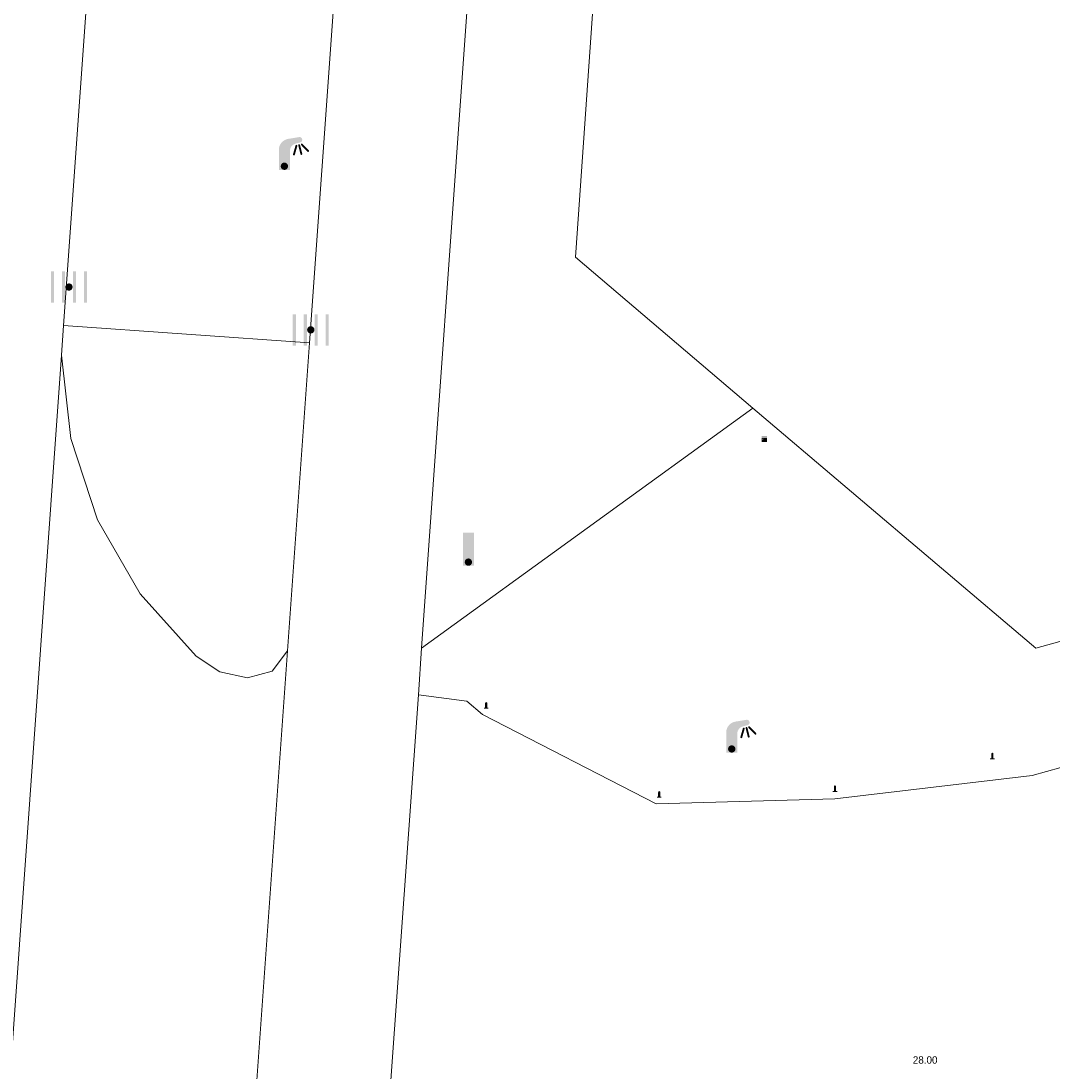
# Model space of a CAD drawing. Header units: metres. Extents: x 197457 to 198138, y 353986 to 354984.
# Tile 118 of 217: x 198026 to 198040, y 354262 to 354277. Entities that reach past the tile are written whole.
import ezdxf

# ---------------------------------------------------------------- set-up
doc = ezdxf.new("R2010")
doc.units = ezdxf.units.M
doc.header["$MEASUREMENT"] = 0
for name, color, linetype, lineweight, true_color in [('afsluitpaal', 7, 'Continuous', 0, 0xde7233), ('elektrakast', 7, 'Continuous', 0, 0x104b6e), ('kolk', 7, 'Continuous', 0, 0x104b6e), ('lichtmast', 7, 'Continuous', 0, 0x104b6e), ('verkeersbordpaal', 7, 'Continuous', 0, 0x104b6e)]:
    doc.layers.add(name, color=color, linetype=linetype, lineweight=lineweight, true_color=true_color)
for name, color, linetype, lineweight in [('Hoogtepunt', 7, 'Continuous', 0), ('kant verharding', 7, 'Continuous', 0), ('vlakafsluiter', 1, 'Continuous', 0)]:
    doc.layers.add(name, color=color, linetype=linetype, lineweight=lineweight)
doc.styles.add('Style-WORKING', font='WORKING.shx')

# ---------------------------------------------------------------- blocks, each defined once
blk = doc.blocks.new('afsluitpaal')
at = {"layer": 'afsluitpaal', "linetype": 'Continuous', "lineweight": 0, "true_color": 0xbd2877}
blk.add_hatch(color=232, dxfattribs=at).paths.add_polyline_path([(0.15, 0.65, 1), (-0.15, 0.65), (-0.15, 0.05), (-0.3, 0.05), (-0.3, -0.1), (0, -0.1, -0.414214), (-0.1, 0, -1), (0.1, 0, -0.414214), (0, -0.1), (0.3, -0.1), (0.3, 0.05), (0.15, 0.05)])
at = {"layer": 'afsluitpaal', "linetype": 'Continuous', "lineweight": 0, "true_color": 0x681648}
blk.add_hatch(color=219, dxfattribs=at).paths.add_polyline_path([(0.1, 0, 1), (-0.1, 0, 1)])
blk = doc.blocks.new('kolk')
at = {"layer": 'kolk', "linetype": 'Continuous', "lineweight": 0, "true_color": 0xbd2877}
for points in [[(-0.489, -0.425), (-0.489, 0), (-0.489, 0.425), (-0.404, 0.425), (-0.404, 0), (-0.404, -0.425)], [(-0.191, -0.425), (-0.191, 0), (-0.191, 0.425), (-0.106, 0.425), (-0.106, 0), (-0.106, -0.425)], [(0.106, -0.425), (0.106, 0), (0.106, 0.425), (0.191, 0.425), (0.191, 0), (0.191, -0.425)], [(0.404, -0.425), (0.404, 0), (0.404, 0.425), (0.489, 0.425), (0.489, 0), (0.489, -0.425)]]:
    blk.add_hatch(color=232, dxfattribs=at).paths.add_polyline_path(points)
at = {"layer": 'kolk', "linetype": 'Continuous', "lineweight": 0, "true_color": 0x681648}
blk.add_hatch(color=219, dxfattribs=at).paths.add_polyline_path([(0.1, 0, 1), (-0.1, 0, 1)])
blk = doc.blocks.new('kast_1')
at = {"layer": 'elektrakast', "linetype": 'Continuous', "lineweight": 0, "true_color": 0xbd2877}
h = blk.add_hatch(color=232, dxfattribs=at)
edge = h.paths.add_edge_path()
edge.add_arc((0, 0), 0.1, 0, 360)
edge.add_line((0, -0.1), (0.34, -0.1))
edge.add_line((0.34, -0.1), (0.34, 0.47))
edge.add_line((0.34, 0.47), (-0.34, 0.47))
edge.add_line((-0.34, 0.47), (-0.34, -0.1))
edge.add_line((-0.34, -0.1), (0, -0.1))
edge = h.paths.add_edge_path(flags=16)
edge.add_arc((-0.2, 0.31), 0.0607, 0, 360)
at = {"layer": 'elektrakast', "linetype": 'Continuous', "lineweight": 0, "true_color": 0x681648}
blk.add_hatch(color=219, dxfattribs=at).paths.add_polyline_path([(-0.1, 0, 1), (0.1, 0, 1)])
at = {"layer": 'elektrakast', "color": 232, "linetype": 'Continuous', "lineweight": 0, "true_color": 0xbd2877, "extrusion": (0, 0, -1)}
blk.add_solid([(-0.34, 0.65), (0.34, 0.65), (-0.34, 0.55), (0.34, 0.55)], dxfattribs=at)
blk = doc.blocks.new('lichtmast')
at = {"layer": 'lichtmast', "linetype": 'Continuous', "lineweight": 0, "true_color": 0xbd2877}
for points in [[(0.15, 0.419, -0.344151), (0.301, 0.613), (0.428, 0.645, 0.960861), (0.398, 0.791), (0.101, 0.742, 0.366629), (-0.15, 0.446), (-0.15, -0.1), (0, -0.1, -0.414214), (-0.1, 0, -1), (0.1, 0, -0.414214), (0, -0.1), (0.15, -0.1)], [(0.351, 0.55, 1), (0.303, 0.564), (0.234, 0.323, 1), (0.283, 0.31)], [(0.424, 0.581, 1), (0.376, 0.569), (0.436, 0.326, 1), (0.485, 0.339)], [(0.489, 0.61, 1), (0.453, 0.575), (0.626, 0.396, 1), (0.662, 0.43)]]:
    blk.add_hatch(color=232, dxfattribs=at).paths.add_polyline_path(points)
at = {"layer": 'lichtmast', "linetype": 'Continuous', "lineweight": 0, "true_color": 0x681648}
blk.add_hatch(color=219, dxfattribs=at).paths.add_polyline_path([(-0.1, 0, 1), (0.1, 0, 1)])
blk = doc.blocks.new('paal')
at = {"layer": 'verkeersbordpaal', "linetype": 'Continuous', "lineweight": 0, "true_color": 0xbd2877}
blk.add_hatch(color=232, dxfattribs=at).paths.add_polyline_path([(0.15, 0.8), (-0.15, 0.8), (-0.15, -0.1), (0, -0.1, -0.414214), (-0.1, 0, -1), (0.1, 0, -0.414214), (0, -0.1), (0.15, -0.1)])
at = {"layer": 'verkeersbordpaal', "linetype": 'Continuous', "lineweight": 0, "true_color": 0x681648}
blk.add_hatch(color=219, dxfattribs=at).paths.add_polyline_path([(-0.1, 0, 1), (0.1, 0, 1)])

msp = doc.modelspace()

# ---------------------------------------------------------------- linework, layer by layer
at = {"layer": 'kant verharding', "linetype": 'Continuous', "lineweight": 0}
for p, q in [((198034.734, 354318.954), (198031.118, 354268.226)), ((198029.596, 354272.368), (198029.968, 354277.59)), ((198026.576, 354277.031), (198026.261, 354272.604)), ((198026.261, 354272.604), (198026.232, 354272.198)), ((198026.261, 354272.604), (198029.596, 354272.368)), ((198029.596, 354272.368), (198029.297, 354268.189)), ((198026.232, 354272.198), (198024.905, 354253.544)), ((198029.297, 354268.189), (198028.481, 354256.747)), ((198031.118, 354268.226), (198031.073, 354267.592)), ((198031.073, 354267.592), (198030.319, 354257.002)), ((198031.073, 354267.592), (198031.729, 354267.508)), ((198039.398, 354266.499), (198040.008, 354266.668))]:
    msp.add_line(p, q, dxfattribs=at)
at = {"layer": 'kant verharding', "linetype": 'Continuous', "lineweight": 0, "flags": 128}
for points in [[(198035.612, 354271.483), (198033.205, 354273.528), (198034.275, 354288.87)], [(198026.232, 354272.198), (198026.358, 354271.069), (198026.72, 354269.966), (198027.301, 354268.962), (198028.059, 354268.116), (198028.38, 354267.903), (198028.757, 354267.825), (198029.09, 354267.914), (198029.297, 354268.189)], [(198043.078, 354269.233), (198039.447, 354268.225), (198035.612, 354271.483)]]:
    msp.add_lwpolyline(points, dxfattribs=at)
at = {"layer": 'vlakafsluiter', "linetype": 'Continuous', "lineweight": 0}
msp.add_line((198031.118, 354268.226), (198035.612, 354271.483), dxfattribs=at)
at = {"layer": 'vlakafsluiter', "linetype": 'Continuous', "lineweight": 0, "flags": 128}
msp.add_lwpolyline([(198031.729, 354267.508), (198031.945, 354267.328), (198034.3, 354266.117), (198036.724, 354266.185), (198039.398, 354266.499)], dxfattribs=at)

# ---------------------------------------------------------------- block references
at = {"layer": 'afsluitpaal', "linetype": 'Continuous', "lineweight": 0, "xscale": 0.1, "yscale": 0.1, "zscale": 0.1}
for p in [(198031.994, 354267.415), (198038.859, 354266.728), (198034.341, 354266.208), (198036.724, 354266.285)]:
    msp.add_blockref('afsluitpaal', p, dxfattribs=at)
at = {"layer": 'elektrakast', "linetype": 'Continuous', "lineweight": 0, "xscale": 0.1, "yscale": 0.1, "zscale": 0.1}
msp.add_blockref('kast_1', (198035.766, 354271.031), dxfattribs=at)
at = {"layer": 'kolk', "linetype": 'Continuous', "lineweight": 0, "xscale": 0.5, "yscale": 0.5}
for p in [(198026.334, 354273.124), (198029.614, 354272.543)]:
    msp.add_blockref('kolk', p, dxfattribs=at)
at = {"layer": 'lichtmast', "linetype": 'Continuous', "lineweight": 0, "xscale": 0.5, "yscale": 0.5}
for p in [(198029.256, 354274.762), (198035.324, 354266.859)]:
    msp.add_blockref('lichtmast', p, dxfattribs=at)
at = {"layer": 'verkeersbordpaal', "linetype": 'Continuous', "lineweight": 0, "xscale": 0.5, "yscale": 0.5}
msp.add_blockref('paal', (198031.752, 354269.393), dxfattribs=at)

# ---------------------------------------------------------------- texts
at = {"layer": 'Hoogtepunt', "linetype": 'Continuous', "lineweight": 0, "style": 'Style-WORKING'}
msp.add_text('28.00', height=0.1, dxfattribs=at).set_placement((198037.78, 354262.591))
msp.add_text('28.00', height=0.1, dxfattribs=at).set_placement((198037.78, 354262.591))

doc.saveas('drawing.dxf')
